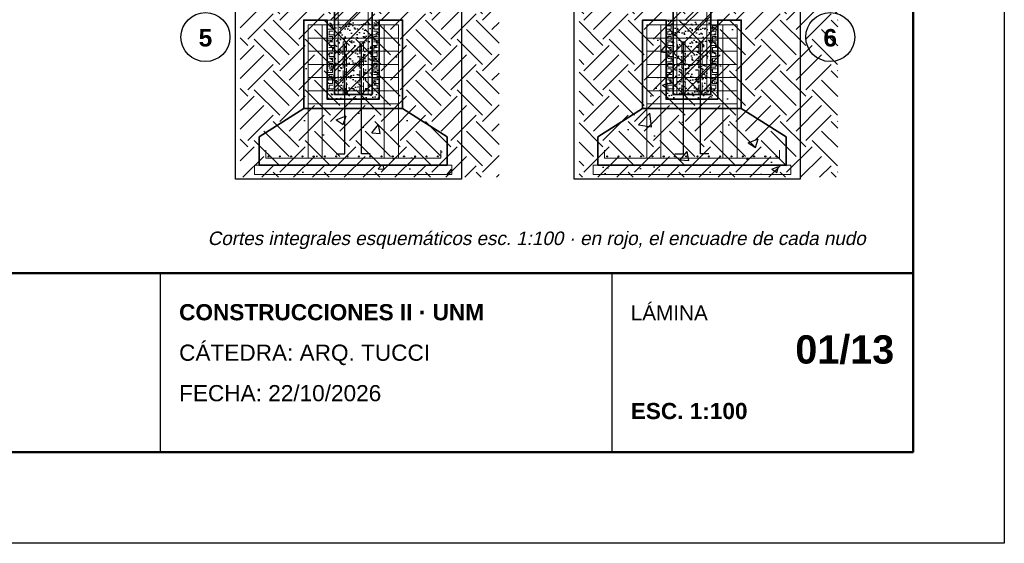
# Model space of a CAD drawing. Header units: millimetres. Extents: x 6 to 4194, y 6 to 5934.
# Tile 2 of 8: x 2101 to 4194, y 6 to 1119. Entities that reach past the tile are written whole.
import ezdxf
from ezdxf.enums import TextEntityAlignment as Align

# ---------------------------------------------------------------- set-up
doc = ezdxf.new("R2010")
doc.units = ezdxf.units.MM
doc.header["$LTSCALE"] = 20
doc.linetypes.add('DASHED', pattern=[1.524, 1.27, -0.254])
for name, color, linetype in [('A-ARMADURAS', 14, 'Continuous'), ('A-CONTORNOS', 7, 'Continuous'), ('A-GROUT', 251, 'Continuous'), ('A-HORMIGON-INSITU', 33, 'Continuous'), ('A-HORMIGON-PREMOLDEADO', 8, 'Continuous'), ('A-HORMIGON-SIMPLE', 9, 'Continuous'), ('A-NEOPRENO-SELLADORES', 7, 'Continuous'), ('A-PROYECCION-OCULTO', 8, 'DASHED'), ('A-TERRENO', 32, 'Continuous'), ('X-MARCO', 7, 'Continuous'), ('X-REFERENCIAS', 1, 'Continuous'), ('X-ROTULO', 7, 'Continuous'), ('X-TEXTOS', 7, 'Continuous')]:
    doc.layers.add(name, color=color, linetype=linetype)
doc.styles.add('ARIAL', font='arial.ttf')
doc.styles.add('ARIAL-B', font='arialbd.ttf')

msp = doc.modelspace()

# ---------------------------------------------------------------- hatches: boundary and pattern name
at = {"layer": 'A-ARMADURAS'}
h = msp.add_hatch(color=256, dxfattribs=at)
h.dxf.hatch_style = 1
h.paths.add_polyline_path([(2631.1, 828.4), (2631.1, 828.7), (2630.9, 829.1), (2630.7, 829.3), (2630.3, 829.5), (2630, 829.5), (2629.7, 829.5), (2629.3, 829.3), (2629.1, 829.1), (2628.9, 828.7), (2628.9, 828.4), (2628.9, 828.1), (2629.1, 827.7), (2629.3, 827.5), (2629.7, 827.3), (2630, 827.3), (2630.3, 827.3), (2630.7, 827.5), (2630.9, 827.7), (2631.1, 828.1)])
h = msp.add_hatch(color=256, dxfattribs=at)
h.dxf.hatch_style = 1
h.paths.add_polyline_path([(2655.1, 828.4), (2655.1, 828.7), (2654.9, 829.1), (2654.7, 829.3), (2654.3, 829.5), (2654, 829.5), (2653.7, 829.5), (2653.3, 829.3), (2653.1, 829.1), (2652.9, 828.7), (2652.9, 828.4), (2652.9, 828.1), (2653.1, 827.7), (2653.3, 827.5), (2653.7, 827.3), (2654, 827.3), (2654.3, 827.3), (2654.7, 827.5), (2654.9, 827.7), (2655.1, 828.1)])
h = msp.add_hatch(color=256, dxfattribs=at)
h.dxf.hatch_style = 1
h.paths.add_polyline_path([(2679.1, 828.4), (2679.1, 828.7), (2678.9, 829.1), (2678.7, 829.3), (2678.3, 829.5), (2678, 829.5), (2677.7, 829.5), (2677.3, 829.3), (2677.1, 829.1), (2676.9, 828.7), (2676.9, 828.4), (2676.9, 828.1), (2677.1, 827.7), (2677.3, 827.5), (2677.7, 827.3), (2678, 827.3), (2678.3, 827.3), (2678.7, 827.5), (2678.9, 827.7), (2679.1, 828.1)])
h = msp.add_hatch(color=256, dxfattribs=at)
h.dxf.hatch_style = 1
h.paths.add_polyline_path([(2703.1, 828.4), (2703.1, 828.7), (2702.9, 829.1), (2702.7, 829.3), (2702.3, 829.5), (2702, 829.5), (2701.7, 829.5), (2701.3, 829.3), (2701.1, 829.1), (2700.9, 828.7), (2700.9, 828.4), (2700.9, 828.1), (2701.1, 827.7), (2701.3, 827.5), (2701.7, 827.3), (2702, 827.3), (2702.3, 827.3), (2702.7, 827.5), (2702.9, 827.7), (2703.1, 828.1)])
h = msp.add_hatch(color=256, dxfattribs=at)
h.dxf.hatch_style = 1
h.paths.add_polyline_path([(2727.1, 828.4), (2727.1, 828.7), (2726.9, 829.1), (2726.7, 829.3), (2726.3, 829.5), (2726, 829.5), (2725.7, 829.5), (2725.3, 829.3), (2725.1, 829.1), (2724.9, 828.7), (2724.9, 828.4), (2724.9, 828.1), (2725.1, 827.7), (2725.3, 827.5), (2725.7, 827.3), (2726, 827.3), (2726.3, 827.3), (2726.7, 827.5), (2726.9, 827.7), (2727.1, 828.1)])
h = msp.add_hatch(color=256, dxfattribs=at)
h.dxf.hatch_style = 1
h.paths.add_polyline_path([(2751.1, 828.4), (2751.1, 828.7), (2750.9, 829.1), (2750.7, 829.3), (2750.3, 829.5), (2750, 829.5), (2749.7, 829.5), (2749.3, 829.3), (2749.1, 829.1), (2748.9, 828.7), (2748.9, 828.4), (2748.9, 828.1), (2749.1, 827.7), (2749.3, 827.5), (2749.7, 827.3), (2750, 827.3), (2750.3, 827.3), (2750.7, 827.5), (2750.9, 827.7), (2751.1, 828.1)])
h = msp.add_hatch(color=256, dxfattribs=at)
h.dxf.hatch_style = 1
h.paths.add_polyline_path([(2775.1, 828.4), (2775.1, 828.7), (2774.9, 829.1), (2774.7, 829.3), (2774.3, 829.5), (2774, 829.5), (2773.7, 829.5), (2773.3, 829.3), (2773.1, 829.1), (2772.9, 828.7), (2772.9, 828.4), (2772.9, 828.1), (2773.1, 827.7), (2773.3, 827.5), (2773.7, 827.3), (2774, 827.3), (2774.3, 827.3), (2774.7, 827.5), (2774.9, 827.7), (2775.1, 828.1)])
h = msp.add_hatch(color=256, dxfattribs=at)
h.dxf.hatch_style = 1
h.paths.add_polyline_path([(2799.1, 828.4), (2799.1, 828.7), (2798.9, 829.1), (2798.7, 829.3), (2798.3, 829.5), (2798, 829.5), (2797.7, 829.5), (2797.3, 829.3), (2797.1, 829.1), (2796.9, 828.7), (2796.9, 828.4), (2796.9, 828.1), (2797.1, 827.7), (2797.3, 827.5), (2797.7, 827.3), (2798, 827.3), (2798.3, 827.3), (2798.7, 827.5), (2798.9, 827.7), (2799.1, 828.1)])
h = msp.add_hatch(color=256, dxfattribs=at)
h.dxf.hatch_style = 1
h.paths.add_polyline_path([(2823.1, 828.4), (2823.1, 828.7), (2822.9, 829.1), (2822.7, 829.3), (2822.3, 829.5), (2822, 829.5), (2821.7, 829.5), (2821.3, 829.3), (2821.1, 829.1), (2820.9, 828.7), (2820.9, 828.4), (2820.9, 828.1), (2821.1, 827.7), (2821.3, 827.5), (2821.7, 827.3), (2822, 827.3), (2822.3, 827.3), (2822.7, 827.5), (2822.9, 827.7), (2823.1, 828.1)])
h = msp.add_hatch(color=256, dxfattribs=at)
h.dxf.hatch_style = 1
h.paths.add_polyline_path([(2847.1, 828.4), (2847.1, 828.7), (2846.9, 829.1), (2846.7, 829.3), (2846.3, 829.5), (2846, 829.5), (2845.7, 829.5), (2845.3, 829.3), (2845.1, 829.1), (2844.9, 828.7), (2844.9, 828.4), (2844.9, 828.1), (2845.1, 827.7), (2845.3, 827.5), (2845.7, 827.3), (2846, 827.3), (2846.3, 827.3), (2846.7, 827.5), (2846.9, 827.7), (2847.1, 828.1)])
h = msp.add_hatch(color=256, dxfattribs=at)
h.dxf.hatch_style = 1
h.paths.add_polyline_path([(2871.1, 828.4), (2871.1, 828.7), (2870.9, 829.1), (2870.7, 829.3), (2870.3, 829.5), (2870, 829.5), (2869.7, 829.5), (2869.3, 829.3), (2869.1, 829.1), (2868.9, 828.7), (2868.9, 828.4), (2868.9, 828.1), (2869.1, 827.7), (2869.3, 827.5), (2869.7, 827.3), (2870, 827.3), (2870.3, 827.3), (2870.7, 827.5), (2870.9, 827.7), (2871.1, 828.1)])
h = msp.add_hatch(color=256, dxfattribs=at)
h.dxf.hatch_style = 1
h.paths.add_polyline_path([(2895.1, 828.4), (2895.1, 828.7), (2894.9, 829.1), (2894.7, 829.3), (2894.3, 829.5), (2894, 829.5), (2893.7, 829.5), (2893.3, 829.3), (2893.1, 829.1), (2892.9, 828.7), (2892.9, 828.4), (2892.9, 828.1), (2893.1, 827.7), (2893.3, 827.5), (2893.7, 827.3), (2894, 827.3), (2894.3, 827.3), (2894.7, 827.5), (2894.9, 827.7), (2895.1, 828.1)])
h = msp.add_hatch(color=256, dxfattribs=at)
h.dxf.hatch_style = 1
h.paths.add_polyline_path([(2919.1, 828.4), (2919.1, 828.7), (2918.9, 829.1), (2918.7, 829.3), (2918.3, 829.5), (2918, 829.5), (2917.7, 829.5), (2917.3, 829.3), (2917.1, 829.1), (2916.9, 828.7), (2916.9, 828.4), (2916.9, 828.1), (2917.1, 827.7), (2917.3, 827.5), (2917.7, 827.3), (2918, 827.3), (2918.3, 827.3), (2918.7, 827.5), (2918.9, 827.7), (2919.1, 828.1)])
h = msp.add_hatch(color=256, dxfattribs=at)
h.dxf.hatch_style = 1
h.paths.add_polyline_path([(2943.1, 828.4), (2943.1, 828.7), (2942.9, 829.1), (2942.7, 829.3), (2942.3, 829.5), (2942, 829.5), (2941.7, 829.5), (2941.3, 829.3), (2941.1, 829.1), (2940.9, 828.7), (2940.9, 828.4), (2940.9, 828.1), (2941.1, 827.7), (2941.3, 827.5), (2941.7, 827.3), (2942, 827.3), (2942.3, 827.3), (2942.7, 827.5), (2942.9, 827.7), (2943.1, 828.1)])
h = msp.add_hatch(color=256, dxfattribs=at)
h.dxf.hatch_style = 1
h.paths.add_polyline_path([(2967.1, 828.4), (2967.1, 828.7), (2966.9, 829.1), (2966.7, 829.3), (2966.3, 829.5), (2966, 829.5), (2965.7, 829.5), (2965.3, 829.3), (2965.1, 829.1), (2964.9, 828.7), (2964.9, 828.4), (2964.9, 828.1), (2965.1, 827.7), (2965.3, 827.5), (2965.7, 827.3), (2966, 827.3), (2966.3, 827.3), (2966.7, 827.5), (2966.9, 827.7), (2967.1, 828.1)])
h = msp.add_hatch(color=256, dxfattribs=at)
h.dxf.hatch_style = 1
h.paths.add_polyline_path([(2991.1, 828.4), (2991.1, 828.7), (2990.9, 829.1), (2990.7, 829.3), (2990.3, 829.5), (2990, 829.5), (2989.7, 829.5), (2989.3, 829.3), (2989.1, 829.1), (2988.9, 828.7), (2988.9, 828.4), (2988.9, 828.1), (2989.1, 827.7), (2989.3, 827.5), (2989.7, 827.3), (2990, 827.3), (2990.3, 827.3), (2990.7, 827.5), (2990.9, 827.7), (2991.1, 828.1)])
h = msp.add_hatch(color=256, dxfattribs=at)
h.dxf.hatch_style = 1
h.paths.add_polyline_path([(3351.1, 828.4), (3351.1, 828.7), (3350.9, 829.1), (3350.7, 829.3), (3350.3, 829.5), (3350, 829.5), (3349.7, 829.5), (3349.3, 829.3), (3349.1, 829.1), (3348.9, 828.7), (3348.9, 828.4), (3348.9, 828.1), (3349.1, 827.7), (3349.3, 827.5), (3349.7, 827.3), (3350, 827.3), (3350.3, 827.3), (3350.7, 827.5), (3350.9, 827.7), (3351.1, 828.1)])
h = msp.add_hatch(color=256, dxfattribs=at)
h.dxf.hatch_style = 1
h.paths.add_polyline_path([(3375.1, 828.4), (3375.1, 828.7), (3374.9, 829.1), (3374.7, 829.3), (3374.3, 829.5), (3374, 829.5), (3373.7, 829.5), (3373.3, 829.3), (3373.1, 829.1), (3372.9, 828.7), (3372.9, 828.4), (3372.9, 828.1), (3373.1, 827.7), (3373.3, 827.5), (3373.7, 827.3), (3374, 827.3), (3374.3, 827.3), (3374.7, 827.5), (3374.9, 827.7), (3375.1, 828.1)])
h = msp.add_hatch(color=256, dxfattribs=at)
h.dxf.hatch_style = 1
h.paths.add_polyline_path([(3399.1, 828.4), (3399.1, 828.7), (3398.9, 829.1), (3398.7, 829.3), (3398.3, 829.5), (3398, 829.5), (3397.7, 829.5), (3397.3, 829.3), (3397.1, 829.1), (3396.9, 828.7), (3396.9, 828.4), (3396.9, 828.1), (3397.1, 827.7), (3397.3, 827.5), (3397.7, 827.3), (3398, 827.3), (3398.3, 827.3), (3398.7, 827.5), (3398.9, 827.7), (3399.1, 828.1)])
h = msp.add_hatch(color=256, dxfattribs=at)
h.dxf.hatch_style = 1
h.paths.add_polyline_path([(3423.1, 828.4), (3423.1, 828.7), (3422.9, 829.1), (3422.7, 829.3), (3422.3, 829.5), (3422, 829.5), (3421.7, 829.5), (3421.3, 829.3), (3421.1, 829.1), (3420.9, 828.7), (3420.9, 828.4), (3420.9, 828.1), (3421.1, 827.7), (3421.3, 827.5), (3421.7, 827.3), (3422, 827.3), (3422.3, 827.3), (3422.7, 827.5), (3422.9, 827.7), (3423.1, 828.1)])
h = msp.add_hatch(color=256, dxfattribs=at)
h.dxf.hatch_style = 1
h.paths.add_polyline_path([(3447.1, 828.4), (3447.1, 828.7), (3446.9, 829.1), (3446.7, 829.3), (3446.3, 829.5), (3446, 829.5), (3445.7, 829.5), (3445.3, 829.3), (3445.1, 829.1), (3444.9, 828.7), (3444.9, 828.4), (3444.9, 828.1), (3445.1, 827.7), (3445.3, 827.5), (3445.7, 827.3), (3446, 827.3), (3446.3, 827.3), (3446.7, 827.5), (3446.9, 827.7), (3447.1, 828.1)])
h = msp.add_hatch(color=256, dxfattribs=at)
h.dxf.hatch_style = 1
h.paths.add_polyline_path([(3471.1, 828.4), (3471.1, 828.7), (3470.9, 829.1), (3470.7, 829.3), (3470.3, 829.5), (3470, 829.5), (3469.7, 829.5), (3469.3, 829.3), (3469.1, 829.1), (3468.9, 828.7), (3468.9, 828.4), (3468.9, 828.1), (3469.1, 827.7), (3469.3, 827.5), (3469.7, 827.3), (3470, 827.3), (3470.3, 827.3), (3470.7, 827.5), (3470.9, 827.7), (3471.1, 828.1)])
h = msp.add_hatch(color=256, dxfattribs=at)
h.dxf.hatch_style = 1
h.paths.add_polyline_path([(3495.1, 828.4), (3495.1, 828.7), (3494.9, 829.1), (3494.7, 829.3), (3494.3, 829.5), (3494, 829.5), (3493.7, 829.5), (3493.3, 829.3), (3493.1, 829.1), (3492.9, 828.7), (3492.9, 828.4), (3492.9, 828.1), (3493.1, 827.7), (3493.3, 827.5), (3493.7, 827.3), (3494, 827.3), (3494.3, 827.3), (3494.7, 827.5), (3494.9, 827.7), (3495.1, 828.1)])
h = msp.add_hatch(color=256, dxfattribs=at)
h.dxf.hatch_style = 1
h.paths.add_polyline_path([(3519.1, 828.4), (3519.1, 828.7), (3518.9, 829.1), (3518.7, 829.3), (3518.3, 829.5), (3518, 829.5), (3517.7, 829.5), (3517.3, 829.3), (3517.1, 829.1), (3516.9, 828.7), (3516.9, 828.4), (3516.9, 828.1), (3517.1, 827.7), (3517.3, 827.5), (3517.7, 827.3), (3518, 827.3), (3518.3, 827.3), (3518.7, 827.5), (3518.9, 827.7), (3519.1, 828.1)])
h = msp.add_hatch(color=256, dxfattribs=at)
h.dxf.hatch_style = 1
h.paths.add_polyline_path([(3543.1, 828.4), (3543.1, 828.7), (3542.9, 829.1), (3542.7, 829.3), (3542.3, 829.5), (3542, 829.5), (3541.7, 829.5), (3541.3, 829.3), (3541.1, 829.1), (3540.9, 828.7), (3540.9, 828.4), (3540.9, 828.1), (3541.1, 827.7), (3541.3, 827.5), (3541.7, 827.3), (3542, 827.3), (3542.3, 827.3), (3542.7, 827.5), (3542.9, 827.7), (3543.1, 828.1)])
h = msp.add_hatch(color=256, dxfattribs=at)
h.dxf.hatch_style = 1
h.paths.add_polyline_path([(3567.1, 828.4), (3567.1, 828.7), (3566.9, 829.1), (3566.7, 829.3), (3566.3, 829.5), (3566, 829.5), (3565.7, 829.5), (3565.3, 829.3), (3565.1, 829.1), (3564.9, 828.7), (3564.9, 828.4), (3564.9, 828.1), (3565.1, 827.7), (3565.3, 827.5), (3565.7, 827.3), (3566, 827.3), (3566.3, 827.3), (3566.7, 827.5), (3566.9, 827.7), (3567.1, 828.1)])
h = msp.add_hatch(color=256, dxfattribs=at)
h.dxf.hatch_style = 1
h.paths.add_polyline_path([(3591.1, 828.4), (3591.1, 828.7), (3590.9, 829.1), (3590.7, 829.3), (3590.3, 829.5), (3590, 829.5), (3589.7, 829.5), (3589.3, 829.3), (3589.1, 829.1), (3588.9, 828.7), (3588.9, 828.4), (3588.9, 828.1), (3589.1, 827.7), (3589.3, 827.5), (3589.7, 827.3), (3590, 827.3), (3590.3, 827.3), (3590.7, 827.5), (3590.9, 827.7), (3591.1, 828.1)])
h = msp.add_hatch(color=256, dxfattribs=at)
h.dxf.hatch_style = 1
h.paths.add_polyline_path([(3615.1, 828.4), (3615.1, 828.7), (3614.9, 829.1), (3614.7, 829.3), (3614.3, 829.5), (3614, 829.5), (3613.7, 829.5), (3613.3, 829.3), (3613.1, 829.1), (3612.9, 828.7), (3612.9, 828.4), (3612.9, 828.1), (3613.1, 827.7), (3613.3, 827.5), (3613.7, 827.3), (3614, 827.3), (3614.3, 827.3), (3614.7, 827.5), (3614.9, 827.7), (3615.1, 828.1)])
h = msp.add_hatch(color=256, dxfattribs=at)
h.dxf.hatch_style = 1
h.paths.add_polyline_path([(3639.1, 828.4), (3639.1, 828.7), (3638.9, 829.1), (3638.7, 829.3), (3638.3, 829.5), (3638, 829.5), (3637.7, 829.5), (3637.3, 829.3), (3637.1, 829.1), (3636.9, 828.7), (3636.9, 828.4), (3636.9, 828.1), (3637.1, 827.7), (3637.3, 827.5), (3637.7, 827.3), (3638, 827.3), (3638.3, 827.3), (3638.7, 827.5), (3638.9, 827.7), (3639.1, 828.1)])
h = msp.add_hatch(color=256, dxfattribs=at)
h.dxf.hatch_style = 1
h.paths.add_polyline_path([(3663.1, 828.4), (3663.1, 828.7), (3662.9, 829.1), (3662.7, 829.3), (3662.3, 829.5), (3662, 829.5), (3661.7, 829.5), (3661.3, 829.3), (3661.1, 829.1), (3660.9, 828.7), (3660.9, 828.4), (3660.9, 828.1), (3661.1, 827.7), (3661.3, 827.5), (3661.7, 827.3), (3662, 827.3), (3662.3, 827.3), (3662.7, 827.5), (3662.9, 827.7), (3663.1, 828.1)])
h = msp.add_hatch(color=256, dxfattribs=at)
h.dxf.hatch_style = 1
h.paths.add_polyline_path([(3687.1, 828.4), (3687.1, 828.7), (3686.9, 829.1), (3686.7, 829.3), (3686.3, 829.5), (3686, 829.5), (3685.7, 829.5), (3685.3, 829.3), (3685.1, 829.1), (3684.9, 828.7), (3684.9, 828.4), (3684.9, 828.1), (3685.1, 827.7), (3685.3, 827.5), (3685.7, 827.3), (3686, 827.3), (3686.3, 827.3), (3686.7, 827.5), (3686.9, 827.7), (3687.1, 828.1)])
h = msp.add_hatch(color=256, dxfattribs=at)
h.dxf.hatch_style = 1
h.paths.add_polyline_path([(3711.1, 828.4), (3711.1, 828.7), (3710.9, 829.1), (3710.7, 829.3), (3710.3, 829.5), (3710, 829.5), (3709.7, 829.5), (3709.3, 829.3), (3709.1, 829.1), (3708.9, 828.7), (3708.9, 828.4), (3708.9, 828.1), (3709.1, 827.7), (3709.3, 827.5), (3709.7, 827.3), (3710, 827.3), (3710.3, 827.3), (3710.7, 827.5), (3710.9, 827.7), (3711.1, 828.1)])
at = {"layer": 'A-GROUT'}
h = msp.add_hatch(dxfattribs=at)
h.set_pattern_fill('AR-SAND', color=256, scale=0.4)
h.paths.add_polyline_path([(2755, 950), (2865, 950), (2865, 1118), (2755, 1118)])
h = msp.add_hatch(dxfattribs=at)
h.set_pattern_fill('AR-SAND', color=256, scale=0.4)
h.paths.add_polyline_path([(3475, 950), (3585, 950), (3585, 1118), (3475, 1118)])
at = {"layer": 'A-HORMIGON-INSITU'}
h = msp.add_hatch(dxfattribs=at)
h.set_pattern_fill('AR-CONC', color=256, scale=1.2)
h.paths.add_polyline_path([(2705, 930), (2915, 930), (2915, 1118), (2865, 1118), (2865, 950), (2755, 950), (2755, 1118), (2705, 1118)])
h = msp.add_hatch(dxfattribs=at)
h.set_pattern_fill('AR-CONC', color=256, scale=1.2)
h.paths.add_polyline_path([(3425, 930), (3635, 930), (3635, 1118), (3585, 1118), (3585, 950), (3475, 950), (3475, 1118), (3425, 1118)])
h = msp.add_hatch(dxfattribs=at)
h.set_pattern_fill('AR-CONC', color=256, scale=1.2)
h.paths.add_polyline_path([(2610, 810), (3010, 810), (3010, 870), (2915, 930), (2705, 930), (2610, 870)])
h = msp.add_hatch(dxfattribs=at)
h.set_pattern_fill('AR-CONC', color=256, scale=1.2)
h.paths.add_polyline_path([(3330, 810), (3730, 810), (3730, 870), (3635, 930), (3425, 930), (3330, 870)])
at = {"layer": 'A-HORMIGON-PREMOLDEADO'}
h = msp.add_hatch(dxfattribs=at)
h.set_pattern_fill('ANSI31', color=256, scale=8)
h.paths.add_polyline_path([(2770, 960), (2850, 960), (2850, 1220), (2770, 1220)])
h = msp.add_hatch(dxfattribs=at)
h.set_pattern_fill('ANSI31', color=256, scale=8)
h.paths.add_polyline_path([(3490, 960), (3570, 960), (3570, 1220), (3490, 1220)])
at = {"layer": 'A-HORMIGON-SIMPLE'}
h = msp.add_hatch(dxfattribs=at)
h.set_pattern_fill('AR-CONC', color=256, scale=0.8)
h.paths.add_polyline_path([(2600, 790), (3020, 790), (3020, 810), (2600, 810)])
h = msp.add_hatch(dxfattribs=at)
h.set_pattern_fill('AR-CONC', color=256, scale=0.8)
h.paths.add_polyline_path([(3320, 790), (3740, 790), (3740, 810), (3320, 810)])
at = {"layer": 'A-NEOPRENO-SELLADORES', "true_color": 0x111111}
h = msp.add_hatch(color=250, dxfattribs=at)
h.dxf.hatch_style = 1
h.paths.add_polyline_path([(2726, 1118), (2755, 1118), (2755, 1120), (2726, 1120)])
at = {"layer": 'A-TERRENO'}
h = msp.add_hatch(dxfattribs=at)
h.set_pattern_fill('EARTH', color=256, scale=12, angle=45)
h.paths.add_polyline_path([(2570, 784), (3120, 784), (3120, 1154.6), (2570, 1154.6)])
h = msp.add_hatch(dxfattribs=at)
h.set_pattern_fill('EARTH', color=256, scale=12, angle=45)
h.paths.add_polyline_path([(3290, 784), (3840, 784), (3840, 1154.6), (3290, 1154.6)])

# ---------------------------------------------------------------- linework, layer by layer
at = {"layer": 'A-ARMADURAS', "lineweight": 13}
for points in [[(2778, 962), (2778, 1218)], [(2842, 962), (2842, 1218)], [(3498, 962), (3498, 1218)], [(3562, 962), (3562, 1218)], [(2714, 1108), (2906, 1108)], [(3434, 1108), (3626, 1108)], [(2714, 1080), (2906, 1080)], [(3434, 1080), (3626, 1080)], [(2714, 1052), (2906, 1052)], [(3434, 1052), (3626, 1052)], [(2714, 1024), (2906, 1024)], [(3434, 1024), (3626, 1024)], [(2714, 996), (2906, 996)], [(3434, 996), (3626, 996)], [(2714, 968), (2906, 968)], [(3434, 968), (3626, 968)], [(2714, 940), (2906, 940)], [(3434, 940), (3626, 940)]]:
    msp.add_lwpolyline(points, dxfattribs=at)
at = {"layer": 'A-ARMADURAS', "lineweight": 18}
for points in [[(2722, 825), (2714, 825), (2714, 1108)], [(2752, 825), (2744, 825), (2744, 1108)], [(2755, 1098.6), (2766, 1098.6), (2766, 1106.2), (2758, 1106.2)], [(2770, 1087), (2759, 1087), (2759, 1094.6), (2767, 1094.6)], [(2850, 1087), (2861, 1087), (2861, 1094.6), (2853, 1094.6)], [(2865, 1098.6), (2854, 1098.6), (2854, 1106.2), (2862, 1106.2)], [(2868, 825), (2876, 825), (2876, 1108)], [(2898, 825), (2906, 825), (2906, 1108)], [(3442, 825), (3434, 825), (3434, 1108)], [(3472, 825), (3464, 825), (3464, 1108)], [(3475, 1098.6), (3486, 1098.6), (3486, 1106.2), (3478, 1106.2)], [(3490, 1087), (3479, 1087), (3479, 1094.6), (3487, 1094.6)], [(3570, 1087), (3581, 1087), (3581, 1094.6), (3573, 1094.6)], [(3585, 1098.6), (3574, 1098.6), (3574, 1106.2), (3582, 1106.2)], [(3588, 825), (3596, 825), (3596, 1108)], [(3618, 825), (3626, 825), (3626, 1108)], [(2755, 1075.6), (2766, 1075.6), (2766, 1083.2), (2758, 1083.2)], [(2770, 1064), (2759, 1064), (2759, 1071.6), (2767, 1071.6)], [(2850, 1064), (2861, 1064), (2861, 1071.6), (2853, 1071.6)], [(2865, 1075.6), (2854, 1075.6), (2854, 1083.2), (2862, 1083.2)], [(3475, 1075.6), (3486, 1075.6), (3486, 1083.2), (3478, 1083.2)], [(3490, 1064), (3479, 1064), (3479, 1071.6), (3487, 1071.6)], [(3570, 1064), (3581, 1064), (3581, 1071.6), (3573, 1071.6)], [(3585, 1075.6), (3574, 1075.6), (3574, 1083.2), (3582, 1083.2)], [(2755, 1052.6), (2766, 1052.6), (2766, 1060.2), (2758, 1060.2)], [(2770, 1041), (2759, 1041), (2759, 1048.6), (2767, 1048.6)], [(2850, 1041), (2861, 1041), (2861, 1048.6), (2853, 1048.6)], [(2865, 1052.6), (2854, 1052.6), (2854, 1060.2), (2862, 1060.2)], [(3475, 1052.6), (3486, 1052.6), (3486, 1060.2), (3478, 1060.2)], [(3490, 1041), (3479, 1041), (3479, 1048.6), (3487, 1048.6)], [(3570, 1041), (3581, 1041), (3581, 1048.6), (3573, 1048.6)], [(3585, 1052.6), (3574, 1052.6), (3574, 1060.2), (3582, 1060.2)], [(2755, 1029.6), (2766, 1029.6), (2766, 1037.2), (2758, 1037.2)], [(2770, 1018), (2759, 1018), (2759, 1025.6), (2767, 1025.6)], [(2850, 1018), (2861, 1018), (2861, 1025.6), (2853, 1025.6)], [(2865, 1029.6), (2854, 1029.6), (2854, 1037.2), (2862, 1037.2)], [(3475, 1029.6), (3486, 1029.6), (3486, 1037.2), (3478, 1037.2)], [(3490, 1018), (3479, 1018), (3479, 1025.6), (3487, 1025.6)], [(3570, 1018), (3581, 1018), (3581, 1025.6), (3573, 1025.6)], [(3585, 1029.6), (3574, 1029.6), (3574, 1037.2), (3582, 1037.2)], [(2755, 1006.6), (2766, 1006.6), (2766, 1014.2), (2758, 1014.2)], [(2865, 1006.6), (2854, 1006.6), (2854, 1014.2), (2862, 1014.2)], [(3475, 1006.6), (3486, 1006.6), (3486, 1014.2), (3478, 1014.2)], [(3585, 1006.6), (3574, 1006.6), (3574, 1014.2), (3582, 1014.2)], [(2755, 983.6), (2766, 983.6), (2766, 991.2), (2758, 991.2)], [(2770, 995), (2759, 995), (2759, 1002.6), (2767, 1002.6)], [(2850, 995), (2861, 995), (2861, 1002.6), (2853, 1002.6)], [(2865, 983.6), (2854, 983.6), (2854, 991.2), (2862, 991.2)], [(3475, 983.6), (3486, 983.6), (3486, 991.2), (3478, 991.2)], [(3490, 995), (3479, 995), (3479, 1002.6), (3487, 1002.6)], [(3570, 995), (3581, 995), (3581, 1002.6), (3573, 1002.6)], [(3585, 983.6), (3574, 983.6), (3574, 991.2), (3582, 991.2)], [(2770, 972), (2759, 972), (2759, 979.6), (2767, 979.6)], [(2850, 972), (2861, 972), (2861, 979.6), (2853, 979.6)], [(3490, 972), (3479, 972), (3479, 979.6), (3487, 979.6)], [(3570, 972), (3581, 972), (3581, 979.6), (3573, 979.6)]]:
    msp.add_lwpolyline(points, dxfattribs=at)
at = {"layer": 'A-ARMADURAS', "lineweight": 30}
for points in [[(2774, 834), (2792, 834), (2792, 1068)], [(2846, 834), (2828, 834), (2828, 1068)], [(3494, 834), (3512, 834), (3512, 1068)], [(3566, 834), (3548, 834), (3548, 1068)]]:
    msp.add_lwpolyline(points, dxfattribs=at)
at = {"layer": 'A-ARMADURAS', "lineweight": 20}
for points in [[(2624, 842), (2624, 825), (2996, 825), (2996, 842)], [(3344, 842), (3344, 825), (3716, 825), (3716, 842)]]:
    msp.add_lwpolyline(points, dxfattribs=at)
at = {"layer": 'A-ARMADURAS'}
for centre in [(2630, 828.4), (2654, 828.4), (2678, 828.4), (2702, 828.4), (2726, 828.4), (2750, 828.4), (2774, 828.4), (2798, 828.4), (2822, 828.4), (2846, 828.4), (2870, 828.4), (2894, 828.4), (2918, 828.4), (2942, 828.4), (2966, 828.4), (2990, 828.4), (3350, 828.4), (3374, 828.4), (3398, 828.4), (3422, 828.4), (3446, 828.4), (3470, 828.4), (3494, 828.4), (3518, 828.4), (3542, 828.4), (3566, 828.4), (3590, 828.4), (3614, 828.4), (3638, 828.4), (3662, 828.4), (3686, 828.4), (3710, 828.4)]:
    msp.add_circle(centre, 1.12, dxfattribs=at)
at = {"layer": 'A-CONTORNOS', "lineweight": 35}
for points in [[(2770, 960), (2850, 960), (2850, 1220), (2770, 1220)], [(3490, 960), (3570, 960), (3570, 1220), (3490, 1220)], [(2705, 930), (2915, 930), (2915, 1118), (2865, 1118), (2865, 950), (2755, 950), (2755, 1118), (2705, 1118)], [(3425, 930), (3635, 930), (3635, 1118), (3585, 1118), (3585, 950), (3475, 950), (3475, 1118), (3425, 1118)], [(2610, 810), (3010, 810), (3010, 870), (2915, 930), (2705, 930), (2610, 870)], [(3330, 810), (3730, 810), (3730, 870), (3635, 930), (3425, 930), (3330, 870)]]:
    msp.add_lwpolyline(points, close=True, dxfattribs=at)
at = {"layer": 'A-CONTORNOS', "lineweight": 18}
for points in [[(2755, 950), (2865, 950), (2865, 1118), (2755, 1118)], [(3475, 950), (3585, 950), (3585, 1118), (3475, 1118)], [(2600, 790), (3020, 790), (3020, 810), (2600, 810)], [(3320, 790), (3740, 790), (3740, 810), (3320, 810)]]:
    msp.add_lwpolyline(points, close=True, dxfattribs=at)
at = {"layer": 'A-PROYECCION-OCULTO', "lineweight": 13}
for points in [[(2788.4, 960), (2795.6, 960), (2795.6, 1072), (2788.4, 1072)], [(2824.4, 960), (2831.6, 960), (2831.6, 1072), (2824.4, 1072)], [(3508.4, 960), (3515.6, 960), (3515.6, 1072), (3508.4, 1072)], [(3544.4, 960), (3551.6, 960), (3551.6, 1072), (3544.4, 1072)]]:
    msp.add_lwpolyline(points, close=True, dxfattribs=at)
at = {"layer": 'X-MARCO', "lineweight": 30}
msp.add_lwpolyline([(6, 5934), (4194, 5934), (4194, 6), (6, 6)], close=True, dxfattribs=at)
at = {"layer": 'X-MARCO', "lineweight": 50}
msp.add_lwpolyline([(200, 5740), (4000, 5740), (4000, 200), (200, 200)], close=True, dxfattribs=at)
at = {"layer": 'X-REFERENCIAS', "color": 12, "lineweight": 30, "true_color": 0xcc0000}
for points in [[(2560, 1384), (3040, 1384), (3040, 780), (2560, 780)], [(3280, 1384), (3760, 1384), (3760, 780), (3280, 780)]]:
    msp.add_lwpolyline(points, close=True, dxfattribs=at)
at = {"layer": 'X-REFERENCIAS', "color": 12, "lineweight": 25, "true_color": 0xcc0000}
for centre in [(2496, 1082), (3824, 1082)]:
    msp.add_circle(centre, 52, dxfattribs=at)
at = {"layer": 'X-ROTULO', "lineweight": 50}
msp.add_lwpolyline([(200, 580), (4000, 580), (4000, 200), (200, 200)], close=True, dxfattribs=at)
at = {"layer": 'X-ROTULO', "lineweight": 25}
for points in [[(2400, 580), (2400, 200)], [(3360, 580), (3360, 200)]]:
    msp.add_lwpolyline(points, dxfattribs=at)

# ---------------------------------------------------------------- texts
at = {"layer": 'X-REFERENCIAS', "color": 12, "true_color": 0xcc0000, "style": 'ARIAL-B'}
for s, p in [('5', (2496, 1062)), ('6', (3824, 1062))]:
    msp.add_text(s, height=37.2, dxfattribs=at).set_placement(p, align=Align.CENTER)
at = {"layer": 'X-ROTULO'}
for s, height, style, p in [('CONSTRUCCIONES II · UNM', 34.368, 'ARIAL-B', (2440, 480)), ('LÁMINA', 31.5, 'ARIAL', (3400, 480)), ('CÁTEDRA: ARQ. TUCCI', 34.368, 'ARIAL', (2440, 394)), ('FECHA: 22/10/2026', 34.368, 'ARIAL', (2440, 308)), ('ESC. 1:100', 34.37, 'ARIAL-B', (3400, 270))]:
    msp.add_text(s, height=height, dxfattribs=dict(at, style=style)).set_placement(p)
at = {"layer": 'X-ROTULO', "style": 'ARIAL-B'}
msp.add_text('01/13', height=60.14, dxfattribs=at).set_placement((3960, 388), align=Align.RIGHT)
at = {"layer": 'X-TEXTOS', "style": 'ARIAL', "oblique": 12}
msp.add_text('Cortes integrales esquemáticos esc. 1:100 · en rojo, el encuadre de cada nudo', height=28.64, dxfattribs=at).set_placement((3200, 640), align=Align.CENTER)

doc.saveas('drawing.dxf')
